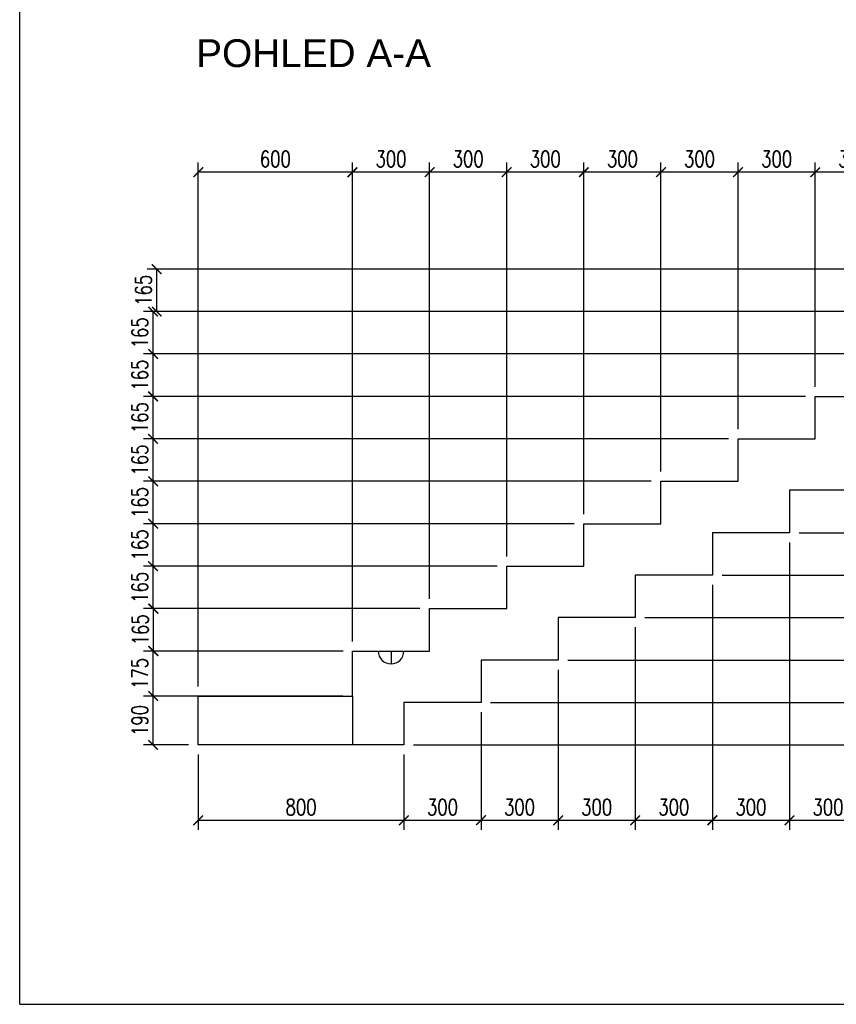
# Model space of a CAD drawing. Header units: millimetres. Extents: x 26644 to 53369, y 8500 to 41865.
# Tile 4 of 15: x 26644 to 29821, y 18245 to 22074. Entities that reach past the tile are written whole.
import ezdxf

# ---------------------------------------------------------------- set-up
doc = ezdxf.new("R2010")
doc.units = ezdxf.units.MM
doc.header["$LTSCALE"] = 25
doc.layers.add('CKSCHODY_PODROVINOU', color=7, linetype='Continuous', lineweight=25)
doc.layers.add('KOTY', color=4, linetype='Continuous')
doc.layers.add('POPIS', color=6, linetype='Continuous')
doc.styles.add('Arch-Dim', font='romans.shx', dxfattribs={"width": 0.75})
doc.styles.add('ARIAL', font='ARIAL.TTF', dxfattribs={"width": 0.75})
doc.dimstyles.new('Aec-Arch-M-100', dxfattribs={"dimscale": 25, "dimtxt": 2.5, "dimasz": 1.5, "dimexe": 1.5, "dimexo": 1.5, "dimgap": 0.8, "dimtad": 1, "dimdec": 0, "dimzin": 3, "dimdsep": 46, "dimtxsty": 'Arch-Dim', "dimblk": 'ARCHTICK', "dimcen": 2.5, "dimazin": 2, "dimtfac": 0.75, "dimtdec": 0, "dimtix": 1, "dimtmove": 2, "dimatfit": 2, "dimfxl": 0, "dimtolj": 1, "dimtzin": 0, "dimarcsym": 0})

# ---------------------------------------------------------------- blocks, each defined once
blk = doc.blocks.new('_ArchTick')
at = {"color": 0, "linetype": 'ByBlock', "const_width": 0.15}
blk.add_lwpolyline([(-0.5, -0.5), (0.5, 0.5)], dxfattribs=at)
blk = doc.blocks.new('*D168')
at = {"layer": 'Defpoints', "color": 0}
for p in [(27177.7, 21103.7), (30639.1, 21103.7), (30339.1, 20938.7)]:
    blk.add_point(p, dxfattribs=at)
at = {"layer": 'KOTY', "color": 0, "lineweight": -2}
for p, q in [((30601.6, 21103.7), (27140.2, 21103.7)), ((27177.7, 20938.7), (27177.7, 21103.7)), ((30301.6, 20938.7), (27140.2, 20938.7))]:
    blk.add_line(p, q, dxfattribs=at)
at = {"layer": 'KOTY', "color": 0, "lineweight": -2, "xscale": 37.5, "yscale": 37.5, "zscale": 37.5}
for p, rotation in [((27177.7, 21103.7), 90), ((27177.7, 20938.7), 270)]:
    blk.add_blockref('_ArchTick', p, dxfattribs=dict(at, rotation=rotation))
at = {"layer": 'KOTY', "color": 0, "insert": (27126.4, 21021.2), "char_height": 62.5, "attachment_point": 5, "rotation": 90, "style": 'Arch-Dim'}
blk.add_mtext('\\A1;165', dxfattribs=at)
blk = doc.blocks.new('*D167')
at = {"layer": 'Defpoints', "color": 0}
for p in [(27163.5, 20938.7), (30339.1, 20938.7), (30039.1, 20773.7)]:
    blk.add_point(p, dxfattribs=at)
at = {"layer": 'KOTY', "color": 0, "lineweight": -2}
for p, q in [((30301.6, 20938.7), (27126, 20938.7)), ((27163.5, 20773.7), (27163.5, 20938.7)), ((30001.6, 20773.7), (27126, 20773.7))]:
    blk.add_line(p, q, dxfattribs=at)
at = {"layer": 'KOTY', "color": 0, "lineweight": -2, "xscale": 37.5, "yscale": 37.5, "zscale": 37.5}
for p, rotation in [((27163.5, 20938.7), 90), ((27163.5, 20773.7), 270)]:
    blk.add_blockref('_ArchTick', p, dxfattribs=dict(at, rotation=rotation))
at = {"layer": 'KOTY', "color": 0, "insert": (27112.2, 20856.2), "char_height": 62.5, "attachment_point": 5, "rotation": 90, "style": 'Arch-Dim'}
blk.add_mtext('\\A1;165', dxfattribs=at)
blk = doc.blocks.new('*D166')
at = {"layer": 'Defpoints', "color": 0}
for p in [(27163.5, 20773.7), (30039.1, 20773.7), (29739.1, 20608.7)]:
    blk.add_point(p, dxfattribs=at)
at = {"layer": 'KOTY', "color": 0, "lineweight": -2}
for p, q in [((30001.6, 20773.7), (27126, 20773.7)), ((27163.5, 20608.7), (27163.5, 20773.7)), ((29701.6, 20608.7), (27126, 20608.7))]:
    blk.add_line(p, q, dxfattribs=at)
at = {"layer": 'KOTY', "color": 0, "lineweight": -2, "xscale": 37.5, "yscale": 37.5, "zscale": 37.5}
for p, rotation in [((27163.5, 20773.7), 90), ((27163.5, 20608.7), 270)]:
    blk.add_blockref('_ArchTick', p, dxfattribs=dict(at, rotation=rotation))
at = {"layer": 'KOTY', "color": 0, "insert": (27112.2, 20691.2), "char_height": 62.5, "attachment_point": 5, "rotation": 90, "style": 'Arch-Dim'}
blk.add_mtext('\\A1;165', dxfattribs=at)
blk = doc.blocks.new('*D165')
at = {"layer": 'Defpoints', "color": 0}
for p in [(27163.5, 20608.7), (29739.1, 20608.7), (29439.1, 20443.7)]:
    blk.add_point(p, dxfattribs=at)
at = {"layer": 'KOTY', "color": 0, "lineweight": -2}
for p, q in [((29701.6, 20608.7), (27126, 20608.7)), ((27163.5, 20443.7), (27163.5, 20608.7)), ((29401.6, 20443.7), (27126, 20443.7))]:
    blk.add_line(p, q, dxfattribs=at)
at = {"layer": 'KOTY', "color": 0, "lineweight": -2, "xscale": 37.5, "yscale": 37.5, "zscale": 37.5}
for p, rotation in [((27163.5, 20608.7), 90), ((27163.5, 20443.7), 270)]:
    blk.add_blockref('_ArchTick', p, dxfattribs=dict(at, rotation=rotation))
at = {"layer": 'KOTY', "color": 0, "insert": (27112.2, 20526.2), "char_height": 62.5, "attachment_point": 5, "rotation": 90, "style": 'Arch-Dim'}
blk.add_mtext('\\A1;165', dxfattribs=at)
blk = doc.blocks.new('*D164')
at = {"layer": 'Defpoints', "color": 0}
for p in [(27163.5, 20443.7), (29439.1, 20443.7), (29139.1, 20278.7)]:
    blk.add_point(p, dxfattribs=at)
at = {"layer": 'KOTY', "color": 0, "lineweight": -2}
for p, q in [((29401.6, 20443.7), (27126, 20443.7)), ((27163.5, 20278.7), (27163.5, 20443.7)), ((29101.6, 20278.7), (27126, 20278.7))]:
    blk.add_line(p, q, dxfattribs=at)
at = {"layer": 'KOTY', "color": 0, "lineweight": -2, "xscale": 37.5, "yscale": 37.5, "zscale": 37.5}
for p, rotation in [((27163.5, 20443.7), 90), ((27163.5, 20278.7), 270)]:
    blk.add_blockref('_ArchTick', p, dxfattribs=dict(at, rotation=rotation))
at = {"layer": 'KOTY', "color": 0, "insert": (27112.2, 20361.2), "char_height": 62.5, "attachment_point": 5, "rotation": 90, "style": 'Arch-Dim'}
blk.add_mtext('\\A1;165', dxfattribs=at)
blk = doc.blocks.new('*D163')
at = {"layer": 'Defpoints', "color": 0}
for p in [(27163.5, 20278.7), (29139.1, 20278.7), (28839.1, 20113.7)]:
    blk.add_point(p, dxfattribs=at)
at = {"layer": 'KOTY', "color": 0, "lineweight": -2}
for p, q in [((29101.6, 20278.7), (27126, 20278.7)), ((27163.5, 20113.7), (27163.5, 20278.7)), ((28801.6, 20113.7), (27126, 20113.7))]:
    blk.add_line(p, q, dxfattribs=at)
at = {"layer": 'KOTY', "color": 0, "lineweight": -2, "xscale": 37.5, "yscale": 37.5, "zscale": 37.5}
for p, rotation in [((27163.5, 20278.7), 90), ((27163.5, 20113.7), 270)]:
    blk.add_blockref('_ArchTick', p, dxfattribs=dict(at, rotation=rotation))
at = {"layer": 'KOTY', "color": 0, "insert": (27112.2, 20196.2), "char_height": 62.5, "attachment_point": 5, "rotation": 90, "style": 'Arch-Dim'}
blk.add_mtext('\\A1;165', dxfattribs=at)
blk = doc.blocks.new('*D162')
at = {"layer": 'Defpoints', "color": 0}
for p in [(27163.5, 20113.7), (28839.1, 20113.7), (28539.1, 19948.7)]:
    blk.add_point(p, dxfattribs=at)
at = {"layer": 'KOTY', "color": 0, "lineweight": -2}
for p, q in [((28801.6, 20113.7), (27126, 20113.7)), ((27163.5, 19948.7), (27163.5, 20113.7)), ((28501.6, 19948.7), (27126, 19948.7))]:
    blk.add_line(p, q, dxfattribs=at)
at = {"layer": 'KOTY', "color": 0, "lineweight": -2, "xscale": 37.5, "yscale": 37.5, "zscale": 37.5}
for p, rotation in [((27163.5, 20113.7), 90), ((27163.5, 19948.7), 270)]:
    blk.add_blockref('_ArchTick', p, dxfattribs=dict(at, rotation=rotation))
at = {"layer": 'KOTY', "color": 0, "insert": (27112.2, 20031.2), "char_height": 62.5, "attachment_point": 5, "rotation": 90, "style": 'Arch-Dim'}
blk.add_mtext('\\A1;165', dxfattribs=at)
blk = doc.blocks.new('*D161')
at = {"layer": 'Defpoints', "color": 0}
for p in [(27163.5, 19948.7), (28539.1, 19948.7), (28239.1, 19783.7)]:
    blk.add_point(p, dxfattribs=at)
at = {"layer": 'KOTY', "color": 0, "lineweight": -2}
for p, q in [((28501.6, 19948.7), (27126, 19948.7)), ((27163.5, 19783.7), (27163.5, 19948.7)), ((28201.6, 19783.7), (27126, 19783.7))]:
    blk.add_line(p, q, dxfattribs=at)
at = {"layer": 'KOTY', "color": 0, "lineweight": -2, "xscale": 37.5, "yscale": 37.5, "zscale": 37.5}
for p, rotation in [((27163.5, 19948.7), 90), ((27163.5, 19783.7), 270)]:
    blk.add_blockref('_ArchTick', p, dxfattribs=dict(at, rotation=rotation))
at = {"layer": 'KOTY', "color": 0, "insert": (27112.2, 19866.2), "char_height": 62.5, "attachment_point": 5, "rotation": 90, "style": 'Arch-Dim'}
blk.add_mtext('\\A1;165', dxfattribs=at)
blk = doc.blocks.new('*D160')
at = {"layer": 'Defpoints', "color": 0}
for p in [(27165.2, 19783.7), (27940.8, 19783.7), (27940.8, 19618.7)]:
    blk.add_point(p, dxfattribs=at)
at = {"layer": 'KOTY', "color": 0, "lineweight": -2}
for p, q in [((27903.3, 19783.7), (27127.7, 19783.7)), ((27165.2, 19618.7), (27165.2, 19783.7)), ((27903.3, 19618.7), (27127.7, 19618.7))]:
    blk.add_line(p, q, dxfattribs=at)
at = {"layer": 'KOTY', "color": 0, "lineweight": -2, "xscale": 37.5, "yscale": 37.5, "zscale": 37.5}
for p, rotation in [((27165.2, 19783.7), 90), ((27165.2, 19618.7), 270)]:
    blk.add_blockref('_ArchTick', p, dxfattribs=dict(at, rotation=rotation))
at = {"layer": 'KOTY', "color": 0, "insert": (27113.9, 19701.2), "char_height": 62.5, "attachment_point": 5, "rotation": 90, "style": 'Arch-Dim'}
blk.add_mtext('\\A1;165', dxfattribs=at)
blk = doc.blocks.new('*D159')
at = {"layer": 'Defpoints', "color": 0}
for p in [(27163.5, 19618.7), (27939.1, 19618.7), (27939.1, 19443.7)]:
    blk.add_point(p, dxfattribs=at)
at = {"layer": 'KOTY', "color": 0, "lineweight": -2}
for p, q in [((27901.6, 19618.7), (27126, 19618.7)), ((27163.5, 19443.7), (27163.5, 19618.7)), ((27901.6, 19443.7), (27126, 19443.7))]:
    blk.add_line(p, q, dxfattribs=at)
at = {"layer": 'KOTY', "color": 0, "lineweight": -2, "xscale": 37.5, "yscale": 37.5, "zscale": 37.5}
for p, rotation in [((27163.5, 19618.7), 90), ((27163.5, 19443.7), 270)]:
    blk.add_blockref('_ArchTick', p, dxfattribs=dict(at, rotation=rotation))
at = {"layer": 'KOTY', "color": 0, "insert": (27112.2, 19531.2), "char_height": 62.5, "attachment_point": 5, "rotation": 90, "style": 'Arch-Dim'}
blk.add_mtext('\\A1;175', dxfattribs=at)
blk = doc.blocks.new('*D158')
at = {"layer": 'Defpoints', "color": 0}
for p in [(27339.1, 21480.7), (27939.1, 19618.7), (27339.1, 19443.7)]:
    blk.add_point(p, dxfattribs=at)
at = {"layer": 'KOTY', "color": 0, "lineweight": -2}
for p, q in [((27339.1, 19481.2), (27339.1, 21518.2)), ((27939.1, 19656.2), (27939.1, 21518.2)), ((27939.1, 21480.7), (27339.1, 21480.7))]:
    blk.add_line(p, q, dxfattribs=at)
at = {"layer": 'KOTY', "color": 0, "lineweight": -2, "xscale": 37.5, "yscale": 37.5, "zscale": 37.5, "rotation": 180}
blk.add_blockref('_ArchTick', (27339.1, 21480.7), dxfattribs=at)
at = {"layer": 'KOTY', "color": 0, "lineweight": -2, "xscale": 37.5, "yscale": 37.5, "zscale": 37.5}
blk.add_blockref('_ArchTick', (27939.1, 21480.7), dxfattribs=at)
at = {"layer": 'KOTY', "color": 0, "insert": (27639.1, 21532), "char_height": 62.5, "attachment_point": 5, "style": 'Arch-Dim'}
blk.add_mtext('\\A1;600', dxfattribs=at)
blk = doc.blocks.new('*D157')
at = {"layer": 'Defpoints', "color": 0}
for p in [(27939.1, 21480.7), (28239.1, 19783.7), (27939.1, 19618.7)]:
    blk.add_point(p, dxfattribs=at)
at = {"layer": 'KOTY', "color": 0, "lineweight": -2}
for p, q in [((27939.1, 19656.2), (27939.1, 21518.2)), ((28239.1, 19821.2), (28239.1, 21518.2)), ((28239.1, 21480.7), (27939.1, 21480.7))]:
    blk.add_line(p, q, dxfattribs=at)
at = {"layer": 'KOTY', "color": 0, "lineweight": -2, "xscale": 37.5, "yscale": 37.5, "zscale": 37.5, "rotation": 180}
blk.add_blockref('_ArchTick', (27939.1, 21480.7), dxfattribs=at)
at = {"layer": 'KOTY', "color": 0, "lineweight": -2, "xscale": 37.5, "yscale": 37.5, "zscale": 37.5}
blk.add_blockref('_ArchTick', (28239.1, 21480.7), dxfattribs=at)
at = {"layer": 'KOTY', "color": 0, "insert": (28089.1, 21532), "char_height": 62.5, "attachment_point": 5, "style": 'Arch-Dim'}
blk.add_mtext('\\A1;300', dxfattribs=at)
blk = doc.blocks.new('*D156')
at = {"layer": 'Defpoints', "color": 0}
for p in [(28239.1, 21480.7), (28539.1, 19948.7), (28239.1, 19783.7)]:
    blk.add_point(p, dxfattribs=at)
at = {"layer": 'KOTY', "color": 0, "lineweight": -2}
for p, q in [((28239.1, 19821.2), (28239.1, 21518.2)), ((28539.1, 19986.2), (28539.1, 21518.2)), ((28539.1, 21480.7), (28239.1, 21480.7))]:
    blk.add_line(p, q, dxfattribs=at)
at = {"layer": 'KOTY', "color": 0, "lineweight": -2, "xscale": 37.5, "yscale": 37.5, "zscale": 37.5, "rotation": 180}
blk.add_blockref('_ArchTick', (28239.1, 21480.7), dxfattribs=at)
at = {"layer": 'KOTY', "color": 0, "lineweight": -2, "xscale": 37.5, "yscale": 37.5, "zscale": 37.5}
blk.add_blockref('_ArchTick', (28539.1, 21480.7), dxfattribs=at)
at = {"layer": 'KOTY', "color": 0, "insert": (28389.1, 21532), "char_height": 62.5, "attachment_point": 5, "style": 'Arch-Dim'}
blk.add_mtext('\\A1;300', dxfattribs=at)
blk = doc.blocks.new('*D155')
at = {"layer": 'Defpoints', "color": 0}
for p in [(28539.1, 21480.7), (28839.1, 20113.7), (28539.1, 19948.7)]:
    blk.add_point(p, dxfattribs=at)
at = {"layer": 'KOTY', "color": 0, "lineweight": -2}
for p, q in [((28539.1, 19986.2), (28539.1, 21518.2)), ((28839.1, 20151.2), (28839.1, 21518.2)), ((28839.1, 21480.7), (28539.1, 21480.7))]:
    blk.add_line(p, q, dxfattribs=at)
at = {"layer": 'KOTY', "color": 0, "lineweight": -2, "xscale": 37.5, "yscale": 37.5, "zscale": 37.5, "rotation": 180}
blk.add_blockref('_ArchTick', (28539.1, 21480.7), dxfattribs=at)
at = {"layer": 'KOTY', "color": 0, "lineweight": -2, "xscale": 37.5, "yscale": 37.5, "zscale": 37.5}
blk.add_blockref('_ArchTick', (28839.1, 21480.7), dxfattribs=at)
at = {"layer": 'KOTY', "color": 0, "insert": (28689.1, 21532), "char_height": 62.5, "attachment_point": 5, "style": 'Arch-Dim'}
blk.add_mtext('\\A1;300', dxfattribs=at)
blk = doc.blocks.new('*D154')
at = {"layer": 'Defpoints', "color": 0}
for p in [(28839.1, 21480.7), (29139.1, 20278.7), (28839.1, 20113.7)]:
    blk.add_point(p, dxfattribs=at)
at = {"layer": 'KOTY', "color": 0, "lineweight": -2}
for p, q in [((28839.1, 20151.2), (28839.1, 21518.2)), ((29139.1, 20316.2), (29139.1, 21518.2)), ((29139.1, 21480.7), (28839.1, 21480.7))]:
    blk.add_line(p, q, dxfattribs=at)
at = {"layer": 'KOTY', "color": 0, "lineweight": -2, "xscale": 37.5, "yscale": 37.5, "zscale": 37.5, "rotation": 180}
blk.add_blockref('_ArchTick', (28839.1, 21480.7), dxfattribs=at)
at = {"layer": 'KOTY', "color": 0, "lineweight": -2, "xscale": 37.5, "yscale": 37.5, "zscale": 37.5}
blk.add_blockref('_ArchTick', (29139.1, 21480.7), dxfattribs=at)
at = {"layer": 'KOTY', "color": 0, "insert": (28989.1, 21532), "char_height": 62.5, "attachment_point": 5, "style": 'Arch-Dim'}
blk.add_mtext('\\A1;300', dxfattribs=at)
blk = doc.blocks.new('*D153')
at = {"layer": 'Defpoints', "color": 0}
for p in [(29139.1, 21480.7), (29439.1, 20443.7), (29139.1, 20278.7)]:
    blk.add_point(p, dxfattribs=at)
at = {"layer": 'KOTY', "color": 0, "lineweight": -2}
for p, q in [((29139.1, 20316.2), (29139.1, 21518.2)), ((29439.1, 20481.2), (29439.1, 21518.2)), ((29439.1, 21480.7), (29139.1, 21480.7))]:
    blk.add_line(p, q, dxfattribs=at)
at = {"layer": 'KOTY', "color": 0, "lineweight": -2, "xscale": 37.5, "yscale": 37.5, "zscale": 37.5, "rotation": 180}
blk.add_blockref('_ArchTick', (29139.1, 21480.7), dxfattribs=at)
at = {"layer": 'KOTY', "color": 0, "lineweight": -2, "xscale": 37.5, "yscale": 37.5, "zscale": 37.5}
blk.add_blockref('_ArchTick', (29439.1, 21480.7), dxfattribs=at)
at = {"layer": 'KOTY', "color": 0, "insert": (29289.1, 21532), "char_height": 62.5, "attachment_point": 5, "style": 'Arch-Dim'}
blk.add_mtext('\\A1;300', dxfattribs=at)
blk = doc.blocks.new('*D152')
at = {"layer": 'Defpoints', "color": 0}
for p in [(29439.1, 21480.7), (29739.1, 20608.7), (29439.1, 20443.7)]:
    blk.add_point(p, dxfattribs=at)
at = {"layer": 'KOTY', "color": 0, "lineweight": -2}
for p, q in [((29439.1, 20481.2), (29439.1, 21518.2)), ((29739.1, 20646.2), (29739.1, 21518.2)), ((29739.1, 21480.7), (29439.1, 21480.7))]:
    blk.add_line(p, q, dxfattribs=at)
at = {"layer": 'KOTY', "color": 0, "lineweight": -2, "xscale": 37.5, "yscale": 37.5, "zscale": 37.5, "rotation": 180}
blk.add_blockref('_ArchTick', (29439.1, 21480.7), dxfattribs=at)
at = {"layer": 'KOTY', "color": 0, "lineweight": -2, "xscale": 37.5, "yscale": 37.5, "zscale": 37.5}
blk.add_blockref('_ArchTick', (29739.1, 21480.7), dxfattribs=at)
at = {"layer": 'KOTY', "color": 0, "insert": (29589.1, 21532), "char_height": 62.5, "attachment_point": 5, "style": 'Arch-Dim'}
blk.add_mtext('\\A1;300', dxfattribs=at)
blk = doc.blocks.new('*D151')
at = {"layer": 'Defpoints', "color": 0}
for p in [(29739.1, 21480.7), (30039.1, 20773.7), (29739.1, 20608.7)]:
    blk.add_point(p, dxfattribs=at)
at = {"layer": 'KOTY', "color": 0, "lineweight": -2}
for p, q in [((29739.1, 20646.2), (29739.1, 21518.2)), ((30039.1, 20811.2), (30039.1, 21518.2)), ((30039.1, 21480.7), (29739.1, 21480.7))]:
    blk.add_line(p, q, dxfattribs=at)
at = {"layer": 'KOTY', "color": 0, "lineweight": -2, "xscale": 37.5, "yscale": 37.5, "zscale": 37.5, "rotation": 180}
blk.add_blockref('_ArchTick', (29739.1, 21480.7), dxfattribs=at)
at = {"layer": 'KOTY', "color": 0, "lineweight": -2, "xscale": 37.5, "yscale": 37.5, "zscale": 37.5}
blk.add_blockref('_ArchTick', (30039.1, 21480.7), dxfattribs=at)
at = {"layer": 'KOTY', "color": 0, "insert": (29889.1, 21532), "char_height": 62.5, "attachment_point": 5, "style": 'Arch-Dim'}
blk.add_mtext('\\A1;300', dxfattribs=at)
blk = doc.blocks.new('*D149')
at = {"layer": 'Defpoints', "color": 0}
for p in [(28439.1, 19418.7), (28139.1, 19253.7), (31348, 19253.7)]:
    blk.add_point(p, dxfattribs=at)
at = {"layer": 'KOTY', "color": 0, "lineweight": -2}
for p, q in [((28476.6, 19418.7), (31385.5, 19418.7)), ((31348, 19418.7), (31348, 19253.7)), ((28176.6, 19253.7), (31385.5, 19253.7))]:
    blk.add_line(p, q, dxfattribs=at)
at = {"layer": 'KOTY', "color": 0, "lineweight": -2, "xscale": 37.5, "yscale": 37.5, "zscale": 37.5}
for p, rotation in [((31348, 19418.7), 90), ((31348, 19253.7), 270)]:
    blk.add_blockref('_ArchTick', p, dxfattribs=dict(at, rotation=rotation))
at = {"layer": 'KOTY', "color": 0, "insert": (31296.8, 19336.2), "char_height": 62.5, "attachment_point": 5, "rotation": 90, "style": 'Arch-Dim'}
blk.add_mtext('\\A1;165', dxfattribs=at)
blk = doc.blocks.new('*D148')
at = {"layer": 'Defpoints', "color": 0}
for p in [(28739.1, 19583.7), (28439.1, 19418.7), (31348, 19418.7)]:
    blk.add_point(p, dxfattribs=at)
at = {"layer": 'KOTY', "color": 0, "lineweight": -2}
for p, q in [((28776.6, 19583.7), (31385.5, 19583.7)), ((31348, 19583.7), (31348, 19418.7)), ((28476.6, 19418.7), (31385.5, 19418.7))]:
    blk.add_line(p, q, dxfattribs=at)
at = {"layer": 'KOTY', "color": 0, "lineweight": -2, "xscale": 37.5, "yscale": 37.5, "zscale": 37.5}
for p, rotation in [((31348, 19583.7), 90), ((31348, 19418.7), 270)]:
    blk.add_blockref('_ArchTick', p, dxfattribs=dict(at, rotation=rotation))
at = {"layer": 'KOTY', "color": 0, "insert": (31296.8, 19501.2), "char_height": 62.5, "attachment_point": 5, "rotation": 90, "style": 'Arch-Dim'}
blk.add_mtext('\\A1;165', dxfattribs=at)
blk = doc.blocks.new('*D147')
at = {"layer": 'Defpoints', "color": 0}
for p in [(29039.1, 19748.7), (28739.1, 19583.7), (31348, 19583.7)]:
    blk.add_point(p, dxfattribs=at)
at = {"layer": 'KOTY', "color": 0, "lineweight": -2}
for p, q in [((29076.6, 19748.7), (31385.5, 19748.7)), ((31348, 19748.7), (31348, 19583.7)), ((28776.6, 19583.7), (31385.5, 19583.7))]:
    blk.add_line(p, q, dxfattribs=at)
at = {"layer": 'KOTY', "color": 0, "lineweight": -2, "xscale": 37.5, "yscale": 37.5, "zscale": 37.5}
for p, rotation in [((31348, 19748.7), 90), ((31348, 19583.7), 270)]:
    blk.add_blockref('_ArchTick', p, dxfattribs=dict(at, rotation=rotation))
at = {"layer": 'KOTY', "color": 0, "insert": (31296.8, 19666.2), "char_height": 62.5, "attachment_point": 5, "rotation": 90, "style": 'Arch-Dim'}
blk.add_mtext('\\A1;165', dxfattribs=at)
blk = doc.blocks.new('*D146')
at = {"layer": 'Defpoints', "color": 0}
for p in [(29339.1, 19913.7), (29039.1, 19748.7), (31348, 19748.7)]:
    blk.add_point(p, dxfattribs=at)
at = {"layer": 'KOTY', "color": 0, "lineweight": -2}
for p, q in [((29376.6, 19913.7), (31385.5, 19913.7)), ((31348, 19913.7), (31348, 19748.7)), ((29076.6, 19748.7), (31385.5, 19748.7))]:
    blk.add_line(p, q, dxfattribs=at)
at = {"layer": 'KOTY', "color": 0, "lineweight": -2, "xscale": 37.5, "yscale": 37.5, "zscale": 37.5}
for p, rotation in [((31348, 19913.7), 90), ((31348, 19748.7), 270)]:
    blk.add_blockref('_ArchTick', p, dxfattribs=dict(at, rotation=rotation))
at = {"layer": 'KOTY', "color": 0, "insert": (31296.8, 19831.2), "char_height": 62.5, "attachment_point": 5, "rotation": 90, "style": 'Arch-Dim'}
blk.add_mtext('\\A1;165', dxfattribs=at)
blk = doc.blocks.new('*D145')
at = {"layer": 'Defpoints', "color": 0}
for p in [(29639.1, 20078.7), (29339.1, 19913.7), (31348, 19913.7)]:
    blk.add_point(p, dxfattribs=at)
at = {"layer": 'KOTY', "color": 0, "lineweight": -2}
for p, q in [((29676.6, 20078.7), (31385.5, 20078.7)), ((31348, 20078.7), (31348, 19913.7)), ((29376.6, 19913.7), (31385.5, 19913.7))]:
    blk.add_line(p, q, dxfattribs=at)
at = {"layer": 'KOTY', "color": 0, "lineweight": -2, "xscale": 37.5, "yscale": 37.5, "zscale": 37.5}
for p, rotation in [((31348, 20078.7), 90), ((31348, 19913.7), 270)]:
    blk.add_blockref('_ArchTick', p, dxfattribs=dict(at, rotation=rotation))
at = {"layer": 'KOTY', "color": 0, "insert": (31296.8, 19996.2), "char_height": 62.5, "attachment_point": 5, "rotation": 90, "style": 'Arch-Dim'}
blk.add_mtext('\\A1;165', dxfattribs=at)
blk = doc.blocks.new('*D144')
at = {"layer": 'Defpoints', "color": 0}
for p in [(29939.1, 20243.7), (29639.1, 20078.7), (31348, 20078.7)]:
    blk.add_point(p, dxfattribs=at)
at = {"layer": 'KOTY', "color": 0, "lineweight": -2}
for p, q in [((29976.6, 20243.7), (31385.5, 20243.7)), ((31348, 20243.7), (31348, 20078.7)), ((29676.6, 20078.7), (31385.5, 20078.7))]:
    blk.add_line(p, q, dxfattribs=at)
at = {"layer": 'KOTY', "color": 0, "lineweight": -2, "xscale": 37.5, "yscale": 37.5, "zscale": 37.5}
for p, rotation in [((31348, 20243.7), 90), ((31348, 20078.7), 270)]:
    blk.add_blockref('_ArchTick', p, dxfattribs=dict(at, rotation=rotation))
at = {"layer": 'KOTY', "color": 0, "insert": (31296.8, 20161.2), "char_height": 62.5, "attachment_point": 5, "rotation": 90, "style": 'Arch-Dim'}
blk.add_mtext('\\A1;165', dxfattribs=at)
blk = doc.blocks.new('*D119')
at = {"layer": 'Defpoints', "color": 0}
for p in [(27163.5, 19443.7), (27339.1, 19443.7), (27339.1, 19253.7)]:
    blk.add_point(p, dxfattribs=at)
at = {"layer": 'KOTY', "color": 0, "lineweight": -2}
for p, q in [((27301.6, 19443.7), (27126, 19443.7)), ((27163.5, 19253.7), (27163.5, 19443.7)), ((27301.6, 19253.7), (27126, 19253.7))]:
    blk.add_line(p, q, dxfattribs=at)
at = {"layer": 'KOTY', "color": 0, "lineweight": -2, "xscale": 37.5, "yscale": 37.5, "zscale": 37.5}
for p, rotation in [((27163.5, 19443.7), 90), ((27163.5, 19253.7), 270)]:
    blk.add_blockref('_ArchTick', p, dxfattribs=dict(at, rotation=rotation))
at = {"layer": 'KOTY', "color": 0, "insert": (27112.2, 19348.7), "char_height": 62.5, "attachment_point": 5, "rotation": 90, "style": 'Arch-Dim'}
blk.add_mtext('\\A1;190', dxfattribs=at)
blk = doc.blocks.new('*D173')
at = {"layer": 'Defpoints', "color": 0}
for p in [(27339.1, 19253.7), (28139.1, 19253.7), (28139.1, 18960.5)]:
    blk.add_point(p, dxfattribs=at)
at = {"layer": 'KOTY', "color": 0, "lineweight": -2}
for p, q in [((27339.1, 19216.2), (27339.1, 18923)), ((28139.1, 19216.2), (28139.1, 18923)), ((27339.1, 18960.5), (28139.1, 18960.5))]:
    blk.add_line(p, q, dxfattribs=at)
at = {"layer": 'KOTY', "color": 0, "lineweight": -2, "xscale": 37.5, "yscale": 37.5, "zscale": 37.5, "rotation": 180}
blk.add_blockref('_ArchTick', (27339.1, 18960.5), dxfattribs=at)
at = {"layer": 'KOTY', "color": 0, "lineweight": -2, "xscale": 37.5, "yscale": 37.5, "zscale": 37.5}
blk.add_blockref('_ArchTick', (28139.1, 18960.5), dxfattribs=at)
at = {"layer": 'KOTY', "color": 0, "insert": (27739.1, 19011.7), "char_height": 62.5, "attachment_point": 5, "style": 'Arch-Dim'}
blk.add_mtext('\\A1;800', dxfattribs=at)
blk = doc.blocks.new('*D174')
at = {"layer": 'Defpoints', "color": 0}
for p in [(28439.1, 19418.7), (28139.1, 19253.7), (28439.1, 18960.5)]:
    blk.add_point(p, dxfattribs=at)
at = {"layer": 'KOTY', "color": 0, "lineweight": -2}
for p, q in [((28439.1, 19381.2), (28439.1, 18923)), ((28139.1, 19216.2), (28139.1, 18923)), ((28139.1, 18960.5), (28439.1, 18960.5))]:
    blk.add_line(p, q, dxfattribs=at)
at = {"layer": 'KOTY', "color": 0, "lineweight": -2, "xscale": 37.5, "yscale": 37.5, "zscale": 37.5, "rotation": 180}
blk.add_blockref('_ArchTick', (28139.1, 18960.5), dxfattribs=at)
at = {"layer": 'KOTY', "color": 0, "lineweight": -2, "xscale": 37.5, "yscale": 37.5, "zscale": 37.5}
blk.add_blockref('_ArchTick', (28439.1, 18960.5), dxfattribs=at)
at = {"layer": 'KOTY', "color": 0, "insert": (28289.1, 19011.7), "char_height": 62.5, "attachment_point": 5, "style": 'Arch-Dim'}
blk.add_mtext('\\A1;300', dxfattribs=at)
blk = doc.blocks.new('*D175')
at = {"layer": 'Defpoints', "color": 0}
for p in [(28739.1, 19583.7), (28439.1, 19418.7), (28739.1, 18960.5)]:
    blk.add_point(p, dxfattribs=at)
at = {"layer": 'KOTY', "color": 0, "lineweight": -2}
for p, q in [((28739.1, 19546.2), (28739.1, 18923)), ((28439.1, 19381.2), (28439.1, 18923)), ((28439.1, 18960.5), (28739.1, 18960.5))]:
    blk.add_line(p, q, dxfattribs=at)
at = {"layer": 'KOTY', "color": 0, "lineweight": -2, "xscale": 37.5, "yscale": 37.5, "zscale": 37.5, "rotation": 180}
blk.add_blockref('_ArchTick', (28439.1, 18960.5), dxfattribs=at)
at = {"layer": 'KOTY', "color": 0, "lineweight": -2, "xscale": 37.5, "yscale": 37.5, "zscale": 37.5}
blk.add_blockref('_ArchTick', (28739.1, 18960.5), dxfattribs=at)
at = {"layer": 'KOTY', "color": 0, "insert": (28589.1, 19011.7), "char_height": 62.5, "attachment_point": 5, "style": 'Arch-Dim'}
blk.add_mtext('\\A1;300', dxfattribs=at)
blk = doc.blocks.new('*D176')
at = {"layer": 'Defpoints', "color": 0}
for p in [(29039.1, 19748.7), (28739.1, 19583.7), (29039.1, 18960.5)]:
    blk.add_point(p, dxfattribs=at)
at = {"layer": 'KOTY', "color": 0, "lineweight": -2}
for p, q in [((29039.1, 19711.2), (29039.1, 18923)), ((28739.1, 19546.2), (28739.1, 18923)), ((28739.1, 18960.5), (29039.1, 18960.5))]:
    blk.add_line(p, q, dxfattribs=at)
at = {"layer": 'KOTY', "color": 0, "lineweight": -2, "xscale": 37.5, "yscale": 37.5, "zscale": 37.5, "rotation": 180}
blk.add_blockref('_ArchTick', (28739.1, 18960.5), dxfattribs=at)
at = {"layer": 'KOTY', "color": 0, "lineweight": -2, "xscale": 37.5, "yscale": 37.5, "zscale": 37.5}
blk.add_blockref('_ArchTick', (29039.1, 18960.5), dxfattribs=at)
at = {"layer": 'KOTY', "color": 0, "insert": (28889.1, 19011.7), "char_height": 62.5, "attachment_point": 5, "style": 'Arch-Dim'}
blk.add_mtext('\\A1;300', dxfattribs=at)
blk = doc.blocks.new('*D177')
at = {"layer": 'Defpoints', "color": 0}
for p in [(29339.1, 19913.7), (29039.1, 19748.7), (29339.1, 18960.5)]:
    blk.add_point(p, dxfattribs=at)
at = {"layer": 'KOTY', "color": 0, "lineweight": -2}
for p, q in [((29339.1, 19876.2), (29339.1, 18923)), ((29039.1, 19711.2), (29039.1, 18923)), ((29039.1, 18960.5), (29339.1, 18960.5))]:
    blk.add_line(p, q, dxfattribs=at)
at = {"layer": 'KOTY', "color": 0, "lineweight": -2, "xscale": 37.5, "yscale": 37.5, "zscale": 37.5, "rotation": 180}
blk.add_blockref('_ArchTick', (29039.1, 18960.5), dxfattribs=at)
at = {"layer": 'KOTY', "color": 0, "lineweight": -2, "xscale": 37.5, "yscale": 37.5, "zscale": 37.5}
blk.add_blockref('_ArchTick', (29339.1, 18960.5), dxfattribs=at)
at = {"layer": 'KOTY', "color": 0, "insert": (29189.1, 19011.7), "char_height": 62.5, "attachment_point": 5, "style": 'Arch-Dim'}
blk.add_mtext('\\A1;300', dxfattribs=at)
blk = doc.blocks.new('*D178')
at = {"layer": 'Defpoints', "color": 0}
for p in [(29639.1, 20078.7), (29339.1, 19913.7), (29639.1, 18960.5)]:
    blk.add_point(p, dxfattribs=at)
at = {"layer": 'KOTY', "color": 0, "lineweight": -2}
for p, q in [((29639.1, 20041.2), (29639.1, 18923)), ((29339.1, 19876.2), (29339.1, 18923)), ((29339.1, 18960.5), (29639.1, 18960.5))]:
    blk.add_line(p, q, dxfattribs=at)
at = {"layer": 'KOTY', "color": 0, "lineweight": -2, "xscale": 37.5, "yscale": 37.5, "zscale": 37.5, "rotation": 180}
blk.add_blockref('_ArchTick', (29339.1, 18960.5), dxfattribs=at)
at = {"layer": 'KOTY', "color": 0, "lineweight": -2, "xscale": 37.5, "yscale": 37.5, "zscale": 37.5}
blk.add_blockref('_ArchTick', (29639.1, 18960.5), dxfattribs=at)
at = {"layer": 'KOTY', "color": 0, "insert": (29489.1, 19011.7), "char_height": 62.5, "attachment_point": 5, "style": 'Arch-Dim'}
blk.add_mtext('\\A1;300', dxfattribs=at)
blk = doc.blocks.new('*D179')
at = {"layer": 'Defpoints', "color": 0}
for p in [(29939.1, 20243.7), (29639.1, 20078.7), (29939.1, 18960.5)]:
    blk.add_point(p, dxfattribs=at)
at = {"layer": 'KOTY', "color": 0, "lineweight": -2}
for p, q in [((29939.1, 20206.2), (29939.1, 18923)), ((29639.1, 20041.2), (29639.1, 18923)), ((29639.1, 18960.5), (29939.1, 18960.5))]:
    blk.add_line(p, q, dxfattribs=at)
at = {"layer": 'KOTY', "color": 0, "lineweight": -2, "xscale": 37.5, "yscale": 37.5, "zscale": 37.5, "rotation": 180}
blk.add_blockref('_ArchTick', (29639.1, 18960.5), dxfattribs=at)
at = {"layer": 'KOTY', "color": 0, "lineweight": -2, "xscale": 37.5, "yscale": 37.5, "zscale": 37.5}
blk.add_blockref('_ArchTick', (29939.1, 18960.5), dxfattribs=at)
at = {"layer": 'KOTY', "color": 0, "insert": (29789.1, 19011.7), "char_height": 62.5, "attachment_point": 5, "style": 'Arch-Dim'}
blk.add_mtext('\\A1;300', dxfattribs=at)

msp = doc.modelspace()

# ---------------------------------------------------------------- linework, layer by layer
at = {"layer": 'CKSCHODY_PODROVINOU'}
for p, q in [((26644.5, 18245), (26644.5, 25670)), ((27939.1, 19443.7), (27939.1, 19253.7)), ((26644.5, 18245), (37144.5, 18245))]:
    msp.add_line(p, q, dxfattribs=at)
msp.add_lwpolyline([(29939.1, 20243.7), (29639.1, 20243.7), (29639.1, 20078.7), (29339.1, 20078.7), (29339.1, 19913.7), (29039.1, 19913.7), (29039.1, 19748.7), (28739.1, 19748.7), (28739.1, 19583.7), (28439.1, 19583.7), (28439.1, 19418.7), (28139.1, 19418.7), (28139.1, 19253.7), (27339.1, 19253.7), (27339.1, 19443.7), (27939.1, 19443.7), (27939.1, 19618.7), (28239.1, 19618.7), (28239.1, 19783.7), (28539.1, 19783.7), (28539.1, 19948.7), (28839.1, 19948.7), (28839.1, 20113.7), (29139.1, 20113.7), (29139.1, 20278.7), (29439.1, 20278.7), (29439.1, 20443.7), (29739.1, 20443.7), (29739.1, 20608.7), (30039.1, 20608.7)], dxfattribs=at)
at = {"layer": 'KOTY'}
msp.add_line((28089.1, 19618.7), (28089.1, 19568.7), dxfattribs=at)
msp.add_arc((28089.1, 19618.7), 50, 180, 0, dxfattribs=at)

# ---------------------------------------------------------------- texts
at = {"layer": 'POPIS', "color": 6, "style": 'ARIAL'}
msp.add_text('POHLED A-A', height=108, rotation=0, dxfattribs=at).set_placement((27331, 21889.4))

# ---------------------------------------------------------------- dimensions: what is measured, and where the dimension line sits
at = {"layer": 'KOTY'}
for base, p1, p2, picture, middle in [((27339.1, 21480.7), (27939.1, 19618.7), (27339.1, 19443.7), '*D158', (27639.1, 21532)), ((27939.1, 21480.7), (28239.1, 19783.7), (27939.1, 19618.7), '*D157', (28089.1, 21532)), ((28239.1, 21480.7), (28539.1, 19948.7), (28239.1, 19783.7), '*D156', (28389.1, 21532)), ((28539.1, 21480.7), (28839.1, 20113.7), (28539.1, 19948.7), '*D155', (28689.1, 21532)), ((28839.1, 21480.7), (29139.1, 20278.7), (28839.1, 20113.7), '*D154', (28989.1, 21532)), ((29139.1, 21480.7), (29439.1, 20443.7), (29139.1, 20278.7), '*D153', (29289.1, 21532)), ((29439.1, 21480.7), (29739.1, 20608.7), (29439.1, 20443.7), '*D152', (29589.1, 21532)), ((29739.1, 21480.7), (30039.1, 20773.7), (29739.1, 20608.7), '*D151', (29889.1, 21532)), ((29939.1, 18960.5), (29639.1, 20078.7), (29939.1, 20243.7), '*D179', (29789.1, 19011.7)), ((29639.1, 18960.5), (29339.1, 19913.7), (29639.1, 20078.7), '*D178', (29489.1, 19011.7)), ((29339.1, 18960.5), (29039.1, 19748.7), (29339.1, 19913.7), '*D177', (29189.1, 19011.7)), ((29039.1, 18960.5), (28739.1, 19583.7), (29039.1, 19748.7), '*D176', (28889.1, 19011.7)), ((28739.1, 18960.5), (28439.1, 19418.7), (28739.1, 19583.7), '*D175', (28589.1, 19011.7)), ((28439.1, 18960.5), (28139.1, 19253.7), (28439.1, 19418.7), '*D174', (28289.1, 19011.7)), ((28139.1, 18960.5), (27339.1, 19253.7), (28139.1, 19253.7), '*D173', (27739.1, 19011.7))]:
    dim = msp.add_linear_dim(base=base, p1=p1, p2=p2, dimstyle='Aec-Arch-M-100', dxfattribs=at)
    dim.commit()
    dim.dimension.update_dxf_attribs({"geometry": picture, "text_midpoint": middle})
for base, p1, p2, picture, middle in [((27177.7, 21103.7), (30339.1, 20938.7), (30639.1, 21103.7), '*D168', (27126.4, 21021.2)), ((27163.5, 20938.7), (30039.1, 20773.7), (30339.1, 20938.7), '*D167', (27112.2, 20856.2)), ((27163.5, 20773.7), (29739.1, 20608.7), (30039.1, 20773.7), '*D166', (27112.2, 20691.2)), ((27163.5, 20608.7), (29439.1, 20443.7), (29739.1, 20608.7), '*D165', (27112.2, 20526.2)), ((27163.5, 20443.7), (29139.1, 20278.7), (29439.1, 20443.7), '*D164', (27112.2, 20361.2)), ((27163.5, 20278.7), (28839.1, 20113.7), (29139.1, 20278.7), '*D163', (27112.2, 20196.2)), ((31348, 20078.7), (29939.1, 20243.7), (29639.1, 20078.7), '*D144', (31296.8, 20161.2)), ((27163.5, 20113.7), (28539.1, 19948.7), (28839.1, 20113.7), '*D162', (27112.2, 20031.2)), ((31348, 19913.7), (29639.1, 20078.7), (29339.1, 19913.7), '*D145', (31296.8, 19996.2)), ((27163.5, 19948.7), (28239.1, 19783.7), (28539.1, 19948.7), '*D161', (27112.2, 19866.2)), ((31348, 19748.7), (29339.1, 19913.7), (29039.1, 19748.7), '*D146', (31296.8, 19831.2)), ((27165.2, 19783.7), (27940.8, 19618.7), (27940.8, 19783.7), '*D160', (27113.9, 19701.2)), ((31348, 19583.7), (29039.1, 19748.7), (28739.1, 19583.7), '*D147', (31296.8, 19666.2)), ((27163.5, 19618.7), (27939.1, 19443.7), (27939.1, 19618.7), '*D159', (27112.2, 19531.2)), ((31348, 19418.7), (28739.1, 19583.7), (28439.1, 19418.7), '*D148', (31296.8, 19501.2)), ((27163.5, 19443.7), (27339.1, 19253.7), (27339.1, 19443.7), '*D119', (27112.2, 19348.7)), ((31348, 19253.7), (28439.1, 19418.7), (28139.1, 19253.7), '*D149', (31296.8, 19336.2))]:
    dim = msp.add_linear_dim(base=base, p1=p1, p2=p2, angle=270, dimstyle='Aec-Arch-M-100', dxfattribs=at)
    dim.commit()
    dim.dimension.update_dxf_attribs({"geometry": picture, "text_midpoint": middle})

doc.saveas('drawing.dxf')
